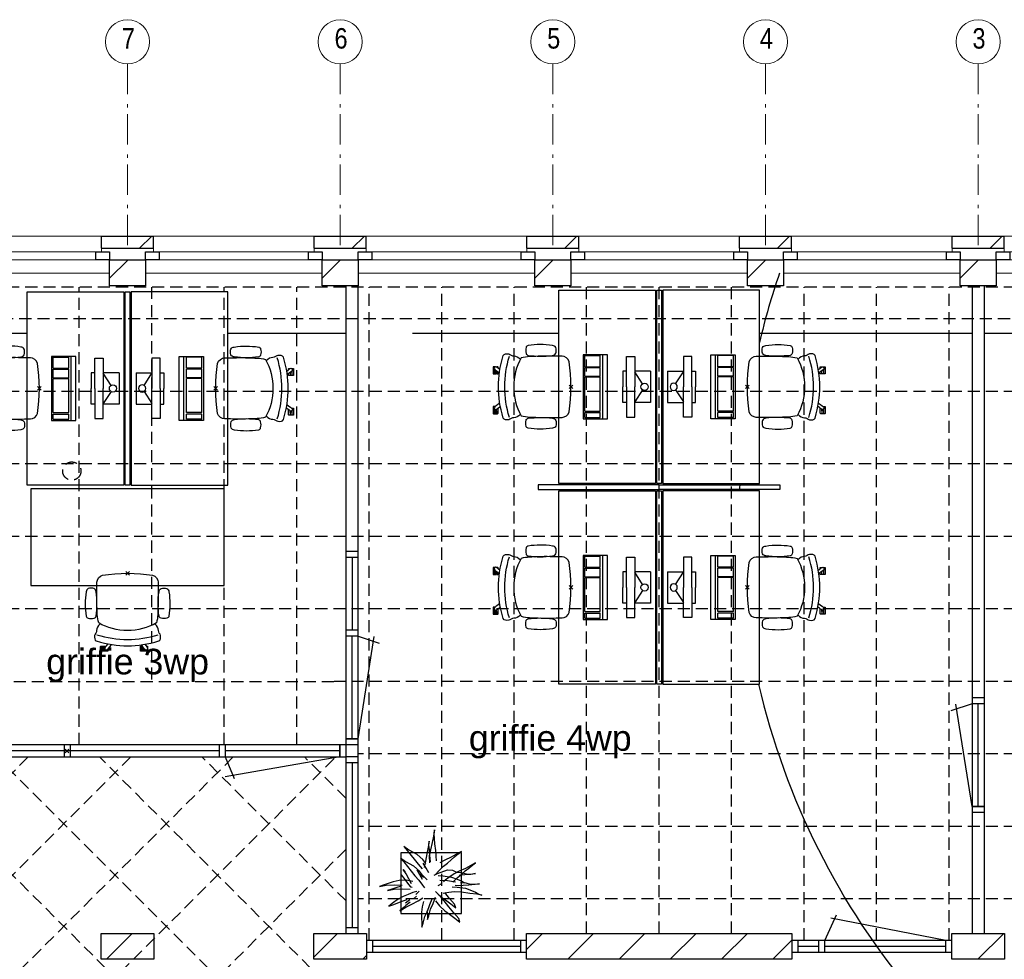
# Model space of a CAD drawing. Header units: millimetres. Extents: x 293454 to 524618, y 211738 to 307297.
# Tile 11 of 152: x 321145 to 329295, y 257749 to 265525. Entities that reach past the tile are written whole.
import ezdxf

# ---------------------------------------------------------------- set-up
doc = ezdxf.new("R2010")
doc.units = ezdxf.units.MM
doc.header["$LTSCALE"] = 400
doc.header["$PDMODE"] = 3
doc.header["$PDSIZE"] = 15
doc.linetypes.add('HIDDEN', pattern=[0.375, 0.25, -0.125])
doc.linetypes.add('STYLE_06', pattern=[1.041641, 0.625, -0.208282, 0.069427, -0.138931])
for name, color, linetype in [('-gd', 2, 'Continuous'), ('-ve', 2, 'HIDDEN'), ('inlay', 6, 'Continuous'), ('inr', 4, 'Continuous'), ('plafond', 255, 'HIDDEN'), ('plant', 114, 'Continuous'), ('plat', 5, 'Continuous'), ('sona-s008_ip0', 7, 'Continuous'), ('symbol', 1, 'Continuous'), ('timmerwerk-ge', 150, 'Continuous')]:
    doc.layers.add(name, color=color, linetype=linetype)
for name, color, linetype, lineweight in [('Buitenkozijnen', 140, 'Continuous', 15), ('mat-baksteen', 5, 'Continuous', 25), ('mat-kalkzandsteen', 5, 'Continuous', 25), ('None', 7, 'Continuous', 9)]:
    doc.layers.add(name, color=color, linetype=linetype, lineweight=lineweight)
doc.styles.add('Arial', font='arial.ttf', dxfattribs={"height": 211.666667})
doc.styles.add('Arial Narrow', font='ARIALN.TTF', dxfattribs={"height": 222.25})

# ---------------------------------------------------------------- blocks, each defined once
blk = doc.blocks.new('plafond b1')
at = {"layer": 'plafond'}
for p, q in [((25495, 11365.1), (25495, 15151.6)), ((26095, 11905.1), (26095, 15151.6)), ((26695, 11365.1), (26695, 15151.6)), ((27295, 11365.1), (27295, 15151.6)), ((27895, 9747.1), (27895, 15151.6)), ((27895, 9747.1), (27895, 15151.6)), ((28495, 9747.1), (28495, 15151.6)), ((29095, 9747.1), (29095, 15151.6)), ((29695, 9804.1), (29695, 15151.6)), ((30295, 9804.1), (30295, 15151.6)), ((30895, 9804.1), (30895, 15151.6)), ((31495, 9747.1), (31495, 15151.6)), ((32095, 9747.1), (32095, 15151.6)), ((32695, 9747.1), (32695, 15151.6)), ((36049, 14890.1), (310, 14890.1)), ((35949, 14290.1), (210, 14290.1)), ((35949, 13690.1), (21353.5, 13690.1)), ((35949, 13090.1), (21353.5, 13090.1)), ((35949, 12490.1), (21353.5, 12490.1)), ((29955.6, 5275.1), (23325.6, 11905.1)), ((21353.5, 11890.1), (27605, 11890.1)), ((35949, 11890.1), (27605, 11890.1)), ((25072.9, 11265.1), (23611.9, 9804.1)), ((23986.5, 11265.1), (27703.5, 11265.1)), ((26770, 11265.1), (24353.5, 8848.6)), ((25921.5, 11265.1), (24353.5, 9697.1)), ((27605, 11251.6), (24353.5, 8000.1)), ((30804.1, 5275.1), (24814.1, 11265.1)), ((31652.6, 5275.1), (25662.6, 11265.1)), ((27703.5, 10072.8), (26511.2, 11265.1)), ((27703.5, 10921.3), (27359.7, 11265.1)), ((35949, 11290.1), (27803.5, 11290.1)), ((35949, 10690.1), (27803.5, 10690.1)), ((27703.5, 10501.5), (22477.1, 5275.1)), ((35949, 10090.1), (27803.5, 10090.1))]:
    blk.add_line(p, q, dxfattribs=at)
blk.add_lwpolyline([(35949, 9590.1), (35949, 15151.6), (210, 15151.6), (210, 2015.1), (34546.5, 2015.1)], dxfattribs=at)
blk = doc.blocks.new('*X32')
at = {"layer": 'None', "lineweight": 9}
blk.add_line((-29963.3, 2705), (-29749.3, 2919), dxfattribs=at)
blk = doc.blocks.new('*X48')
at = {"layer": 'None', "lineweight": 9}
blk.add_line((-148.5, -148.5), (4, 4), dxfattribs=at)
blk = doc.blocks.new('*X49')
at = {"layer": 'None', "lineweight": 9}
blk.add_line((100, 100), (200, 200), dxfattribs=at)
blk = doc.blocks.new('Penant best-uitbr  (2D)')
at = {"layer": 'mat-baksteen', "lineweight": 25}
for p, q in [((-215, 200), (215, 200)), ((-215, 100), (-215, 200)), ((215, 100), (215, 200)), ((-215, 100), (215, 100))]:
    blk.add_line(p, q, dxfattribs=at)
at = {"layer": 'mat-kalkzandsteen', "lineweight": 25}
blk.add_lwpolyline([(-148.5, 4), (148.5, 4), (148.5, -210), (-148.5, -210)], close=True, dxfattribs=at)
at = {"layer": 'mat-baksteen'}
blk.add_blockref('*X49', (0, 0), dxfattribs=at)
at = {"layer": 'mat-kalkzandsteen'}
blk.add_blockref('*X48', (0, 0), dxfattribs=at)
blk = doc.blocks.new('Gevelpui best-uitbr 1330 (2D)')
at = {"layer": 'Buitenkozijnen', "lineweight": 15}
for p, q in [((-731.5, 71), (731.5, 71)), ((-731.5, 4), (-731.5, 71)), ((-731.5, 4), (731.5, 4)), ((731.5, 4), (731.5, 71))]:
    blk.add_line(p, q, dxfattribs=at)
at = {"layer": 'Buitenkozijnen', "color": 92, "lineweight": 25}
for points in [[(-731.5, 71), (-617.5, 71), (-617.5, 4), (-731.5, 4)], [(617.5, 71), (731.5, 71), (731.5, 4), (617.5, 4)]]:
    blk.add_lwpolyline(points, close=True, dxfattribs=at)
at = {"layer": 'None', "color": 43, "linetype": 'Continuous', "lineweight": 9}
blk.add_line((-731.5, -107), (731.5, -107), dxfattribs=at)
at = {"layer": 'None', "color": 43, "linetype": 'Continuous', "lineweight": 9, "flags": 128}
blk.add_lwpolyline([(-665, 71), (-665, 200), (665, 200), (665, 71)], dxfattribs=at)
blk = doc.blocks.new('*X76')
at = {"layer": 'None', "lineweight": 9}
for p, q in [((-28247.4, 2723.8), (-28052.3, 2919)), ((-27842, 2705), (-27810.4, 2736.6))]:
    blk.add_line(p, q, dxfattribs=at)
blk = doc.blocks.new('*X77')
at = {"layer": 'None', "lineweight": 9}
for p, q in [((-26487.4, 2786.8), (-26355.2, 2919)), ((-26145, 2705), (-25931, 2919)), ((-25720.7, 2705), (-25506.7, 2919)), ((-25296.4, 2705), (-25082.4, 2919)), ((-24872.2, 2705), (-24658.2, 2919)), ((-24447.9, 2705), (-24290.4, 2862.5))]:
    blk.add_line(p, q, dxfattribs=at)
blk = doc.blocks.new('*X78')
at = {"layer": 'None', "lineweight": 9}
for p, q in [((-22967.4, 2912.7), (-22961.1, 2919)), ((-22750.8, 2705), (-22536.8, 2919))]:
    blk.add_line(p, q, dxfattribs=at)
blk = doc.blocks.new('*U108')
at = {"layer": 'None', "color": 7, "linetype": 'STYLE_06', "lineweight": 9}
for p, q in [((-29788.9, 10116.2), (-29788.9, 8616.2)), ((-28028.9, 10116.2), (-28028.9, 8616.2)), ((-26268.9, 10116.2), (-26268.9, 8616.2)), ((-24508.9, 10116.2), (-24508.9, 8616.2)), ((-22748.9, 10116.2), (-22748.9, 8616.2))]:
    blk.add_line(p, q, dxfattribs=at)
at = {"layer": 'None', "color": 43, "linetype": 'Continuous', "lineweight": 9}
for centre in [(-29788.9, 10298.8), (-28028.9, 10298.8), (-26268.9, 10298.8), (-24508.9, 10298.8), (-22748.9, 10298.8)]:
    blk.add_circle(centre, 182.6, dxfattribs=at)
at = {"layer": 'None', "color": 8, "char_height": 169.3, "attachment_point": 1, "style": 'Arial Narrow'}
for s, insert in [('7', (-29835.5, 10411.6)), ('6', (-28075.5, 10411.6)), ('5', (-26315.5, 10411.6)), ('4', (-24555.5, 10411.6)), ('3', (-22795.5, 10411.6))]:
    blk.add_mtext(s, dxfattribs=dict(at, insert=insert))
blk = doc.blocks.new('boom nieuw 01')
at = {"layer": 'plant', "extrusion": (0, -4.44089e-16, -1)}
for p, q in [((-574, 694), (-627, 737)), ((-627, 737), (-616, 698)), ((-574, 694), (-627, 737)), ((-627, 737), (-616, 698)), ((-238, 749), (-257, 677)), ((-238, 749), (-257, 677)), ((-225, 789), (-238, 749)), ((-225, 789), (-238, 749)), ((-225, 745), (-225, 789)), ((-225, 745), (-225, 789)), ((-219, 696), (-225, 745)), ((-219, 696), (-225, 745)), ((-616, 698), (-564, 639)), ((-616, 698), (-564, 639)), ((-519, 654), (-574, 694)), ((-519, 654), (-574, 694)), ((-564, 639), (-510, 574)), ((-564, 639), (-510, 574)), ((-467, 618), (-519, 654)), ((-467, 618), (-519, 654)), ((-298, 670), (-316, 598)), ((-285, 709), (-298, 670)), ((-285, 665), (-285, 709)), ((-279, 616), (-285, 665)), ((-257, 677), (-284, 619)), ((-257, 677), (-284, 619)), ((-227, 576), (-219, 630)), ((-227, 576), (-219, 630)), ((-219, 630), (-219, 696)), ((-219, 630), (-219, 696)), ((-531, 541), (-584, 584)), ((-584, 584), (-573, 545)), ((-531, 541), (-584, 584)), ((-584, 584), (-573, 545)), ((-573, 545), (-520, 486)), ((-573, 545), (-520, 486)), ((-476, 501), (-531, 541)), ((-476, 501), (-531, 541)), ((-510, 574), (-463, 510)), ((-510, 574), (-463, 510)), ((-412, 565), (-467, 618)), ((-412, 565), (-467, 618)), ((-369, 511), (-412, 565)), ((-369, 511), (-412, 565)), ((-344, 540), (-368, 472)), ((-316, 598), (-344, 540)), ((-308, 551), (-333, 488)), ((-308, 551), (-333, 488)), ((-284, 619), (-308, 551)), ((-284, 619), (-308, 551)), ((-243, 519), (-227, 576)), ((-243, 519), (-227, 576)), ((-119, 548), (-187, 511)), ((-55, 579), (-119, 548)), ((-55, 579), (-119, 548)), ((-101, 524), (-55, 560)), ((-101, 524), (-55, 560)), ((-95, 500), (-50, 537)), ((9, 617), (-55, 579)), ((9, 617), (-55, 579)), ((-55, 560), (-36, 579)), ((-55, 560), (-36, 579)), ((-36, 579), (9, 617)), ((-36, 579), (9, 617)), ((73, 551), (-4, 517)), ((73, 551), (-4, 517)), ((61, 517), (92, 539)), ((61, 517), (92, 539)), ((126, 569), (73, 551)), ((126, 569), (73, 551)), ((92, 539), (126, 569)), ((92, 539), (126, 569)), ((-831, 440), (-863, 451)), ((-863, 451), (-808, 440)), ((-831, 440), (-863, 451)), ((-863, 451), (-808, 440)), ((-793, 417), (-831, 440)), ((-793, 417), (-831, 440)), ((-808, 440), (-733, 432)), ((-808, 440), (-733, 432)), ((-733, 432), (-646, 419)), ((-733, 432), (-646, 419)), ((-646, 419), (-567, 415)), ((-646, 419), (-567, 415)), ((-567, 415), (-510, 423)), ((-567, 415), (-510, 423)), ((-520, 486), (-467, 421)), ((-520, 486), (-467, 421)), ((-510, 423), (-451, 434)), ((-510, 423), (-451, 434)), ((-424, 465), (-476, 501)), ((-424, 465), (-476, 501)), ((-463, 510), (-423, 466)), ((-463, 510), (-423, 466)), ((-369, 412), (-424, 465)), ((-369, 412), (-424, 465)), ((-423, 466), (-397, 444)), ((-423, 466), (-397, 444)), ((-187, 511), (-234, 479)), ((-187, 511), (-234, 479)), ((-195, 409), (-161, 444)), ((-170, 410), (-128, 424)), ((-170, 410), (-128, 424)), ((-167, 460), (-136, 488)), ((-167, 460), (-136, 488)), ((-128, 424), (-78, 443)), ((-128, 424), (-78, 443)), ((-78, 443), (-25, 464)), ((-78, 443), (-25, 464)), ((-4, 517), (-70, 496)), ((-4, 517), (-70, 496)), ((-25, 464), (20, 490)), ((-25, 464), (20, 490)), ((20, 490), (61, 517)), ((20, 490), (61, 517)), ((-838, 331), (-790, 339)), ((-838, 331), (-790, 339)), ((-787, 335), (-838, 331)), ((-787, 335), (-838, 331)), ((-751, 400), (-793, 417)), ((-751, 400), (-793, 417)), ((-790, 339), (-724, 343)), ((-790, 339), (-724, 343)), ((-737, 335), (-787, 335)), ((-737, 335), (-787, 335)), ((-690, 378), (-751, 400)), ((-690, 378), (-751, 400)), ((-691, 320), (-737, 335)), ((-724, 343), (-665, 349)), ((-724, 343), (-665, 349)), ((-636, 315), (-691, 320)), ((-636, 315), (-691, 320)), ((-601, 365), (-690, 378)), ((-601, 365), (-690, 378)), ((-642, 298), (-680, 321)), ((-642, 298), (-680, 321)), ((-665, 349), (-613, 352)), ((-665, 349), (-613, 352)), ((-613, 352), (-578, 349)), ((-613, 352), (-578, 349)), ((-553, 314), (-604, 263)), ((-553, 314), (-604, 263)), ((-547, 362), (-601, 365)), ((-547, 362), (-601, 365)), ((-398, 347), (-436, 328)), ((-398, 347), (-436, 328)), ((-231, 344), (-254, 371)), ((-231, 344), (-254, 371)), ((-192, 292), (-231, 344)), ((-192, 292), (-231, 344)), ((-105, 362), (-122, 364)), ((-105, 362), (-122, 364)), ((-113, 330), (-85, 277)), ((-113, 330), (-85, 277)), ((-83, 336), (-105, 362)), ((-83, 336), (-105, 362)), ((-15, 385), (-100, 387)), ((-15, 385), (-100, 387)), ((-43, 284), (-83, 336)), ((-43, 284), (-83, 336)), ((69, 341), (-16, 343)), ((69, 341), (-16, 343)), ((71, 388), (-15, 385)), ((71, 388), (-15, 385)), ((-5, 354), (51, 371)), ((-5, 354), (51, 371)), ((51, 371), (104, 389)), ((51, 371), (104, 389)), ((154, 344), (69, 341)), ((154, 344), (69, 341)), ((140, 402), (71, 388)), ((140, 402), (71, 388)), ((79, 310), (135, 327)), ((79, 310), (135, 327)), ((104, 389), (140, 402)), ((104, 389), (140, 402)), ((135, 327), (188, 345)), ((135, 327), (188, 345)), ((224, 359), (154, 344)), ((224, 359), (154, 344)), ((188, 345), (224, 359)), ((188, 345), (224, 359)), ((-794, 221), (-746, 230)), ((-794, 221), (-746, 230)), ((-743, 226), (-794, 221)), ((-743, 226), (-794, 221)), ((-746, 230), (-680, 234)), ((-746, 230), (-680, 234)), ((-694, 225), (-743, 226)), ((-694, 225), (-743, 226)), ((-647, 211), (-694, 225)), ((-647, 211), (-694, 225)), ((-648, 228), (-686, 193)), ((-648, 228), (-686, 193)), ((-680, 234), (-621, 240)), ((-680, 234), (-621, 240)), ((-604, 263), (-648, 228)), ((-604, 263), (-648, 228)), ((-592, 206), (-647, 211)), ((-592, 206), (-647, 211)), ((-601, 281), (-642, 298)), ((-601, 281), (-642, 298)), ((-620, 196), (-568, 225)), ((-620, 196), (-568, 225)), ((-540, 259), (-601, 281)), ((-540, 259), (-601, 281)), ((-583, 313), (-496, 300)), ((-583, 313), (-496, 300)), ((-568, 225), (-511, 263)), ((-568, 225), (-511, 263)), ((-451, 246), (-540, 259)), ((-451, 246), (-540, 259)), ((-511, 263), (-472, 292)), ((-511, 263), (-472, 292)), ((-496, 300), (-417, 296)), ((-496, 300), (-417, 296)), ((-392, 219), (-496, 183)), ((-392, 219), (-496, 183)), ((-472, 292), (-455, 309)), ((-472, 292), (-455, 309)), ((-397, 243), (-451, 246)), ((-397, 243), (-451, 246)), ((-369, 232), (-403, 195)), ((-369, 232), (-403, 195)), ((-354, 238), (-392, 219)), ((-354, 238), (-392, 219)), ((-297, 215), (-269, 162)), ((-297, 215), (-269, 162)), ((-281, 288), (-232, 238)), ((-281, 288), (-232, 238)), ((-194, 216), (-242, 260)), ((-194, 216), (-242, 260)), ((-233, 285), (-204, 233)), ((-233, 285), (-204, 233)), ((-232, 238), (-199, 194)), ((-232, 238), (-199, 194)), ((-204, 233), (-174, 186)), ((-204, 233), (-174, 186)), ((-174, 186), (-194, 216)), ((-174, 186), (-194, 216)), ((-151, 244), (-192, 292)), ((-151, 244), (-192, 292)), ((-33, 98), (-151, 244)), ((-33, 98), (-151, 244)), ((-127, 307), (-59, 290)), ((-127, 307), (-59, 290)), ((-85, 277), (-56, 224)), ((-85, 277), (-56, 224)), ((-59, 290), (16, 294)), ((-59, 290), (16, 294)), ((-56, 224), (-25, 178)), ((-56, 224), (-25, 178)), ((-3, 235), (-43, 284)), ((-3, 235), (-43, 284)), ((16, 294), (79, 310)), ((16, 294), (79, 310)), ((-748, 141), (-796, 107)), ((-748, 141), (-796, 107)), ((-796, 107), (-737, 139)), ((-796, 107), (-737, 139)), ((-722, 163), (-748, 141)), ((-722, 163), (-748, 141)), ((-737, 139), (-688, 167)), ((-737, 139), (-688, 167)), ((-686, 193), (-722, 163)), ((-686, 193), (-722, 163)), ((-688, 167), (-620, 196)), ((-688, 167), (-620, 196)), ((-549, 186), (-592, 206)), ((-549, 186), (-592, 206)), ((-496, 183), (-549, 186)), ((-496, 183), (-549, 186)), ((-497, 109), (-535, 74)), ((-497, 109), (-535, 74)), ((-454, 144), (-497, 109)), ((-454, 144), (-497, 109)), ((-469, 77), (-417, 106)), ((-469, 77), (-417, 106)), ((-403, 195), (-454, 144)), ((-403, 195), (-454, 144)), ((-303, 34), (-304, 107)), ((-303, 34), (-304, 107)), ((-269, 162), (-239, 109)), ((-269, 162), (-239, 109)), ((-267, 114), (-235, 70)), ((-267, 114), (-235, 70)), ((-263, 89), (-248, 155)), ((-263, 89), (-248, 155)), ((-186, 120), (-227, 169)), ((-186, 120), (-227, 169)), ((-199, 194), (-138, 143)), ((-199, 194), (-138, 143)), ((-69, -25), (-186, 120)), ((-69, -25), (-186, 120)), ((-138, 143), (-93, 116)), ((-138, 143), (-93, 116)), ((-93, 116), (-36, 86)), ((-93, 116), (-36, 86)), ((-25, 178), (-46, 207)), ((-25, 178), (-46, 207)), ((-597, 22), (-646, -12)), ((-597, 22), (-646, -12)), ((-646, -12), (-586, 20)), ((-646, -12), (-586, 20)), ((-572, 44), (-597, 22)), ((-572, 44), (-597, 22)), ((-586, 20), (-537, 48)), ((-586, 20), (-537, 48)), ((-535, 74), (-572, 44)), ((-535, 74), (-572, 44)), ((-537, 48), (-469, 77)), ((-537, 48), (-469, 77)), ((-380, 87), (-378, 37)), ((-380, 87), (-378, 37)), ((-378, 37), (-372, -25)), ((-378, 37), (-372, -25)), ((-317, 95), (-308, 24)), ((-317, 95), (-308, 24)), ((-317, -32), (-303, 34)), ((-317, -32), (-303, 34)), ((-308, 24), (-304, -32)), ((-308, 24), (-304, -32)), ((-293, -58), (-278, 12)), ((-293, -58), (-278, 12)), ((-278, 12), (-263, 89)), ((-278, 12), (-263, 89)), ((-235, 70), (-173, 19)), ((-235, 70), (-173, 19)), ((-173, 19), (-128, -8)), ((-173, 19), (-128, -8)), ((-36, 86), (2, 56)), ((-36, 86), (2, 56)), ((2, 56), (-33, 98)), ((2, 56), (-33, 98)), ((-372, -25), (-363, -96)), ((-372, -25), (-363, -96)), ((-363, -96), (-359, -152)), ((-363, -96), (-359, -152)), ((-333, -108), (-317, -32)), ((-333, -108), (-317, -32)), ((-304, -32), (-299, -81)), ((-304, -32), (-299, -81)), ((-303, -124), (-293, -58)), ((-303, -124), (-293, -58)), ((-299, -81), (-303, -124)), ((-299, -81), (-303, -124)), ((-128, -8), (-72, -38)), ((-128, -8), (-72, -38)), ((-72, -38), (-33, -68)), ((-72, -38), (-33, -68)), ((-33, -68), (-69, -25)), ((-33, -68), (-69, -25)), ((-359, -152), (-354, -201)), ((-359, -152), (-354, -201)), ((-358, -244), (-348, -178)), ((-358, -244), (-348, -178)), ((-354, -201), (-358, -244)), ((-354, -201), (-358, -244)), ((-348, -178), (-333, -108)), ((-348, -178), (-333, -108))]:
    blk.add_line(p, q, dxfattribs=at)
at = {"layer": 'timmerwerk-ge', "linetype": 'Continuous', "extrusion": (0, -4.44089e-16, -1)}
for p, q in [((0, 647), (-647, 647)), ((-647, 647), (-647, 0)), ((0, 0), (0, 647)), ((-647, 0), (0, 0))]:
    blk.add_line(p, q, dxfattribs=at)
blk = doc.blocks.new('SONA-S008_B2')
at = {"layer": '-gd'}
blk.add_open_spline([(-253, -509.5), (-87.8, -560.2), (87.8, -560.2), (253, -509.5)], degree=3, dxfattribs=at)
for points in [[(-206.6, -15.8), (-79.4, 5.3), (79.6, 5.3), (206.6, -15.8)], [(-253, -272.1), (-257.1, -206.8), (-252.1, -139.2), (-253, -73.9)], [(-253, -73.9), (-253.4, -51.6), (-233.1, -20.2), (-206.6, -15.8)], [(206.6, -15.8), (233.1, -20.2), (253.4, -51.6), (253, -73.9)], [(253, -73.9), (252.1, -139.2), (257.1, -206.8), (253, -272.1)], [(-342.5, -153.6), (-353.5, -221.1), (-351.5, -287.6), (-342.5, -355.4)], [(-325.3, -126.1), (-337, -131.7), (-340.4, -140.8), (-342.5, -153.6)], [(-277.9, -126.1), (-287.8, -121.3), (-315.3, -121.3), (-325.3, -126.1)], [(-260.7, -153.6), (-262.7, -140.8), (-266.2, -131.7), (-277.9, -126.1)], [(-260.7, -355.4), (-251.6, -287.6), (-249.7, -221.1), (-260.7, -153.6)], [(260.6, -355.4), (251.6, -287.6), (249.7, -221.1), (260.6, -153.6)], [(260.6, -153.6), (262.7, -140.8), (266.2, -131.7), (277.9, -126.1)], [(277.9, -126.1), (287.8, -121.3), (315.3, -121.3), (325.3, -126.1)], [(325.3, -126.1), (337, -131.7), (340.4, -140.8), (342.5, -153.6)], [(342.5, -153.6), (353.4, -221.1), (351.5, -287.6), (342.5, -355.4)], [(-255.2, -303.9), (-254.1, -304.3), (-252.9, -304.7), (-251.7, -305.1)], [(-238.9, -411.5), (-253, -365.7), (-250.2, -318.7), (-253, -272.1)], [(253, -272.1), (250.2, -318.7), (253, -365.7), (238.9, -411.5)], [(256.9, -323.2), (255, -323.8), (253.1, -324.4), (251, -325.1)], [(251.9, -297.7), (252.9, -297.4), (253.8, -297.1), (254.7, -296.8)], [(-342.5, -355.4), (-341.5, -363), (-333.6, -369.9), (-326.1, -371.8)], [(-326.1, -371.8), (-310.3, -375.7), (-292.8, -375.7), (-277, -371.8)], [(-277, -371.8), (-269.5, -369.9), (-261.7, -363), (-260.7, -355.4)], [(-250.7, -332.5), (-253.1, -331.7), (-255.4, -330.9), (-257.6, -330.2)], [(277, -371.8), (269.5, -369.9), (261.7, -363), (260.6, -355.4)], [(326.1, -371.8), (310.3, -375.7), (292.8, -375.7), (277, -371.8)], [(342.5, -355.4), (341.5, -363), (333.6, -369.9), (326.1, -371.8)], [(-255.5, -473.7), (-255.4, -489), (-270.3, -500.1), (-272.1, -515.2)], [(-227.3, -418.1), (-247.1, -436.6), (-255.7, -455.2), (-255.5, -473.7)], [(238.9, -411.5), (95.4, -494.5), (-95.5, -494.5), (-238.9, -411.5)], [(255.5, -473.7), (255.7, -455.2), (247.1, -436.6), (227.3, -418.1)], [(272.1, -515.2), (270.3, -500.1), (255.4, -489), (255.5, -473.7)], [(-272.1, -515.2), (-274.4, -533.8), (-273.7, -555.7), (-258.6, -560.1)], [(-258.6, -560.1), (-77.4, -613.6), (78.8, -613.6), (258.6, -560.1)], [(258.6, -560.1), (273.7, -555.6), (274.4, -533.8), (272.1, -515.2)], [(-222.5, -641.1), (-222.5, -641.1), (-222.4, -632.9), (-222.4, -632.9)], [(-218.8, -644.8), (-220.8, -644.8), (-222.5, -643.1), (-222.5, -641.1)], [(-222.4, -606.9), (-222.4, -604.9), (-220.7, -603.3), (-218.7, -603.3)], [(-222.4, -615.1), (-222.4, -615.1), (-222.4, -606.9), (-222.4, -606.9)], [(-218.8, -615.1), (-218.8, -615.1), (-222.4, -615.1), (-222.4, -615.1)], [(-222.4, -629.9), (-222.4, -629.9), (-222.4, -618.1), (-222.4, -618.1)], [(-222.4, -618.1), (-222.4, -618.1), (-198.5, -618.1), (-198.5, -618.1)], [(-198.6, -630), (-198.6, -630), (-222.4, -629.9), (-222.4, -629.9)], [(-222.4, -632.9), (-222.4, -632.9), (-218.8, -632.9), (-218.8, -632.9)], [(-198.5, -615.1), (-198.5, -615.1), (-218.8, -615.1), (-218.8, -615.1)], [(-218.8, -632.9), (-218.8, -632.9), (-198.6, -633), (-198.6, -633)], [(-166.5, -644.9), (-166.5, -644.9), (-218.8, -644.8), (-218.8, -644.8)], [(-218.7, -603.3), (-218.7, -603.3), (-192, -603.3), (-176.8, -603.3)], [(-198.6, -633), (-198.6, -633), (-198.6, -630), (-198.6, -630)], [(-198.6, -630), (-198.6, -630), (-186.7, -630), (-186.7, -630)], [(-198.6, -633), (-198.6, -633), (-186.7, -633), (-186.7, -633)], [(-198.5, -618.1), (-198.5, -618.1), (-198.5, -615.1), (-198.5, -615.1)], [(-198.5, -615.1), (-198.5, -615.1), (-186.7, -615.2), (-186.7, -615.2)], [(-198.5, -618.1), (-198.5, -618.1), (-189.1, -618.2), (-187.1, -618.2)], [(-182.7, -633.4), (-188.4, -629.2), (-189.7, -621.1), (-185.5, -615.4)], [(-185.4, -615.2), (-186.2, -615.2), (-186.7, -615.2), (-186.7, -615.2)], [(-186.7, -615.2), (-186.7, -615.2), (-186.7, -616.4), (-186.7, -617.3)], [(-185.9, -630), (-186.4, -630), (-186.7, -630), (-186.7, -630)], [(-186.7, -630), (-186.7, -630), (-186.7, -633), (-186.7, -633)], [(-186.7, -633), (-186.7, -633), (-185.3, -633), (-183.1, -633)], [(-185.5, -615.4), (-185.5, -615.4), (-176.5, -602.9), (-162.6, -583.8)], [(-164.7, -630.5), (-168.8, -636.2), (-176.9, -637.5), (-182.7, -633.4)], [(-182.7, -633.4), (-182.7, -633.4), (-182.7, -633.4), (-182.7, -633.4)], [(-167.1, -633), (-166.7, -633), (-166.5, -633), (-166.5, -633)], [(-166.5, -633), (-166.5, -633), (-162.9, -633.1), (-162.9, -633.1)], [(-162.9, -641.3), (-162.9, -643.3), (-164.5, -644.9), (-166.5, -644.9)], [(-134.5, -588.9), (-152.4, -613.6), (-164.7, -630.5), (-164.7, -630.5)], [(-162.8, -630.1), (-162.8, -630.1), (-163.4, -630.1), (-164.4, -630)], [(-162.9, -633.1), (-162.9, -633.1), (-162.9, -641.3), (-162.9, -641.3)], [(-162.8, -628), (-162.8, -629.2), (-162.8, -630.1), (-162.8, -630.1)], [(106.4, -606.6), (106.4, -604.6), (108, -603), (110, -603)], [(106.4, -614.8), (106.4, -614.8), (106.4, -606.6), (106.4, -606.6)], [(110.1, -614.8), (110.1, -614.8), (106.4, -614.8), (106.4, -614.8)], [(106.4, -629.7), (106.4, -629.7), (106.4, -617.8), (106.4, -617.8)], [(106.4, -617.8), (106.4, -617.8), (130.3, -617.8), (130.3, -617.8)], [(130.3, -629.6), (130.3, -629.6), (106.4, -629.7), (106.4, -629.7)], [(106.4, -640.9), (106.4, -640.9), (106.4, -632.7), (106.4, -632.7)], [(106.4, -632.7), (106.4, -632.7), (110.1, -632.7), (110.1, -632.7)], [(110.1, -644.5), (108.1, -644.5), (106.5, -642.9), (106.4, -640.9)], [(110, -603), (110, -603), (115.6, -603), (123.1, -603)], [(130.3, -614.8), (130.3, -614.8), (110.1, -614.8), (110.1, -614.8)], [(110.1, -632.7), (110.1, -632.7), (130.3, -632.6), (130.3, -632.6)], [(162.4, -644.4), (162.4, -644.4), (110.1, -644.5), (110.1, -644.5)], [(143.1, -630.4), (143.1, -630.4), (131.8, -614.9), (115.2, -592)], [(130.3, -617.8), (130.3, -617.8), (130.3, -614.8), (130.3, -614.8)], [(130.3, -614.8), (130.3, -614.8), (130.9, -614.8), (131.7, -614.8)], [(130.3, -617.8), (130.3, -617.8), (131.9, -617.8), (133.9, -617.8)], [(130.3, -632.6), (130.3, -632.6), (130.3, -629.6), (130.3, -629.6)], [(130.3, -629.6), (130.3, -629.6), (142.1, -629.6), (142.1, -629.6)], [(130.3, -632.6), (130.3, -632.6), (142.2, -632.6), (142.2, -632.6)], [(142.5, -629.6), (142.3, -629.6), (142.1, -629.6), (142.1, -629.6)], [(142.1, -629.6), (142.1, -629.6), (142.2, -632.6), (142.2, -632.6)], [(142.2, -632.6), (142.2, -632.6), (143.3, -632.6), (145.1, -632.6)], [(161.1, -633.2), (155.3, -637.4), (147.2, -636.1), (143.1, -630.4)], [(143.7, -587.5), (156, -604.4), (163.9, -615.2), (163.9, -615.2)], [(154.9, -602.9), (159.4, -602.9), (162.3, -602.9), (162.3, -602.9)], [(163.9, -615.2), (168.1, -621), (166.8, -629.1), (161.1, -633.2)], [(161.1, -633.2), (161.1, -633.2), (161.1, -633.2), (161.1, -633.2)], [(161.8, -632.6), (162.2, -632.6), (162.4, -632.6), (162.4, -632.6)], [(162.3, -602.9), (164.4, -602.9), (166, -604.6), (166, -606.6)], [(162.4, -632.6), (162.4, -632.6), (166, -632.6), (166, -632.6)], [(166, -640.8), (166, -642.8), (164.4, -644.4), (162.4, -644.4)], [(166, -614.8), (166, -614.8), (164.6, -614.8), (163.5, -614.8)], [(166, -629.6), (166, -629.6), (165.4, -629.6), (164.4, -629.6)], [(165.3, -617.8), (165.8, -617.8), (166, -617.8), (166, -617.8)], [(166, -606.6), (166, -606.6), (166, -614.8), (166, -614.8)], [(166, -617.8), (166, -617.8), (166, -618.6), (166, -619.9)], [(166, -625.7), (166, -627.8), (166, -629.6), (166, -629.6)], [(166, -632.6), (166, -632.6), (166, -640.8), (166, -640.8)]]:
    blk.add_open_spline(points, degree=3)
at = {"layer": 'sona-s008_ip0'}
blk.add_point((0, 0), dxfattribs=at)
blk = doc.blocks.new('SYMB-CMP4_B2')
for p, q in [((-130, 558.1), (130, 558.1)), ((-130, 558.1), (-130, 428.1)), ((-25.3, 491.9), (-125, 428.1)), ((25.3, 491.9), (125, 428.1)), ((130, 558.1), (130, 428.1)), ((-250, 358.1), (-250, 428.1)), ((-250, 428.1), (0, 428.1)), ((250, 428.1), (0, 428.1)), ((250, 358.1), (250, 428.1)), ((0, 358.1), (-250, 358.1)), ((-130, 358.1), (-130, 328.1)), ((-130, 328.1), (0, 328.1)), ((0, 358.1), (250, 358.1)), ((130, 328.1), (0, 328.1)), ((130, 358.1), (130, 328.1)), ((265, 200), (-265, 200)), ((-265, 200), (-265, 0)), ((265, 0), (265, 200)), ((265, 162.9), (-265, 162.9)), ((-166.8, 141.5), (-259.7, 141.5)), ((-259.7, 12.9), (-259.7, 141.5)), ((-166.8, 12.9), (-166.8, 141.5)), ((-88, 141.5), (-159.1, 141.5)), ((-159.1, 12.9), (-159.1, 141.5)), ((-88, 12.9), (-88, 141.5)), ((200.4, 141.5), (-81.5, 141.5)), ((-81.5, 12.9), (-81.5, 141.5)), ((200.4, 12.9), (200.4, 141.5)), ((254.7, 141.5), (212.3, 141.5)), ((212.3, 12.9), (212.3, 141.5)), ((254.7, 12.9), (254.7, 141.5)), ((-265, 0), (265, 0)), ((-166.8, 12.9), (-259.7, 12.9)), ((-88, 12.9), (-159.1, 12.9)), ((200.4, 12.9), (-81.5, 12.9)), ((254.7, 12.9), (212.3, 12.9))]:
    blk.add_line(p, q)
blk.add_circle((0, 508.1), 30)

msp = doc.modelspace()

# ---------------------------------------------------------------- linework, layer by layer
at = {"layer": '-ve'}
msp.add_circle((321576.71973, 261789.38118), 75.45064, dxfattribs=at)
at = {"layer": 'inlay'}
for p, q in [((321207.84062, 262926.5115), (320229.34062, 262926.5115)), ((323846.34062, 262926.5115), (322867.84062, 262926.5115)), ((325607.84062, 262926.5115), (324396.34062, 262926.5115)), ((329027.84062, 262926.5115), (327267.84062, 262926.5115)), ((330026.29136, 262926.5115), (329127.84062, 262926.5115)), ((329077.84062, 259012.5115), (329077.84062, 259862.5115))]:
    msp.add_line(p, q, dxfattribs=at)
for start, end in [(161.039139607, 166.587573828), (177.556039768, 178.114145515), (193.100473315, 247.025506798)]:
    msp.add_arc((333263.81187, 261423.66088), 6164.09323, start, end, dxfattribs=at)
at = {"layer": 'inr'}
for points in [[(322007.84062, 263273.5115), (322007.84062, 261673.5115), (321207.84062, 261673.5115), (321207.84062, 263273.5115)], [(322017.84062, 261673.5115), (322017.84062, 263273.5115), (322057.84062, 263273.5115), (322057.84062, 261673.5115)], [(322067.84062, 263273.5115), (322067.84062, 261673.5115), (322867.84062, 261673.5115), (322867.84062, 263273.5115)], [(326407.84062, 263286.5115), (326407.84062, 261686.5115), (325607.84062, 261686.5115), (325607.84062, 263286.5115)], [(326417.84062, 261686.5115), (326417.84062, 263286.5115), (326457.84062, 263286.5115), (326457.84062, 261686.5115)], [(326467.84062, 263286.5115), (326467.84062, 261686.5115), (327267.84062, 261686.5115), (327267.84062, 263286.5115)], [(325437.84062, 261636.5115), (326437.84062, 261636.5115), (326437.84062, 261676.5115), (325437.84062, 261676.5115)], [(327437.84062, 261636.5115), (326437.84062, 261636.5115), (326437.84062, 261676.5115), (327437.84062, 261676.5115)], [(322837.84062, 261643.5115), (321237.84062, 261643.5115), (321237.84062, 260843.5115), (322837.84062, 260843.5115)], [(326407.84062, 261626.5115), (326407.84062, 260026.5115), (325607.84062, 260026.5115), (325607.84062, 261626.5115)], [(326417.84062, 260026.5115), (326417.84062, 261626.5115), (326457.84062, 261626.5115), (326457.84062, 260026.5115)], [(326467.84062, 261626.5115), (326467.84062, 260026.5115), (327267.84062, 260026.5115), (327267.84062, 261626.5115)]]:
    msp.add_lwpolyline(points, close=True, dxfattribs=at)
at = {"layer": 'mat-kalkzandsteen', "lineweight": 25}
for p, q in [((323946.34062, 261123.5115), (323846.34062, 261123.5115)), ((323946.34062, 261073.5115), (323846.34062, 261073.5115)), ((329127.84062, 259912.5115), (329027.84062, 259912.5115)), ((329027.84062, 259862.5115), (328853.21593, 259804.97174)), ((329027.84062, 259012.5115), (328894.18081, 259859.62614)), ((329127.84062, 259862.5115), (329027.84062, 259862.5115)), ((323946.34062, 259573.5115), (323846.34062, 259573.5115)), ((322796.34062, 259523.5115), (322796.34062, 259423.5115)), ((322846.34062, 259523.5115), (322846.34062, 259423.5115)), ((323796.34062, 259523.5115), (323796.34062, 259423.5115)), ((323946.34062, 259523.5115), (323846.34062, 259523.5115)), ((329127.84062, 259012.5115), (329027.84062, 259012.5115)), ((329127.84062, 258962.5115), (329027.84062, 258962.5115))]:
    msp.add_line(p, q, dxfattribs=at)
msp.add_lwpolyline([(323846.34062, 258012.5115), (323946.34062, 258012.5115)], dxfattribs=at)
msp.add_lwpolyline([(323846.34062, 258012.5115), (323946.34062, 258012.5115)], dxfattribs=at)
for points in [[(321819.34062, 257962.5115), (322256.34062, 257962.5115), (322256.34062, 257748.5115), (321819.34062, 257748.5115)], [(323579.34062, 257962.5115), (324016.34062, 257962.5115), (324016.34062, 257748.5115), (323579.34062, 257748.5115)], [(325339.34062, 257962.5115), (327536.34062, 257962.5115), (327536.34062, 257748.5115), (325339.34062, 257748.5115)], [(328859.34062, 257962.5115), (329296.34062, 257962.5115), (329296.34062, 257748.5115), (328859.34062, 257748.5115)]]:
    msp.add_lwpolyline(points, close=True, dxfattribs=at)
at = {"layer": 'plat'}
for p, q in [((323846.34062, 257962.5115), (323846.34062, 263323.5115)), ((323946.34062, 257962.5115), (323946.34062, 263323.5115)), ((329027.84062, 263323.5115), (329027.84062, 257962.5115)), ((329127.84062, 263323.5115), (329127.84062, 257962.5115)), ((323896.34062, 261073.5115), (323896.34062, 260473.5115)), ((323946.34062, 260473.5115), (323846.34062, 260473.5115)), ((323946.34062, 260423.5115), (323846.34062, 260423.5115)), ((323896.34062, 259573.5115), (323896.34062, 260423.5115)), ((323946.34062, 260423.5115), (324120.9653, 260365.97174)), ((323946.34062, 259573.5115), (324080.00042, 260420.62614)), ((323846.34062, 259573.5115), (323946.34062, 259573.5115)), ((323846.34062, 259523.5115), (320229.34062, 259523.5115)), ((321512.84062, 259523.5115), (321512.84062, 259423.5115)), ((321562.84062, 259523.5115), (321562.84062, 259423.5115)), ((323796.34062, 259423.5115), (323796.34062, 259523.5115)), ((320129.34062, 259423.5115), (323846.34062, 259423.5115)), ((322796.34062, 259473.5115), (320279.34062, 259473.5115)), ((323796.34062, 259423.5115), (322846.16721, 259259.18276)), ((323796.34062, 259473.5115), (322846.34062, 259473.5115)), ((322846.34062, 259423.5115), (322920.34603, 259243.57738)), ((323946.34062, 259423.5115), (323846.34062, 259423.5115)), ((323946.34062, 259373.5115), (323846.34062, 259373.5115)), ((323896.34062, 259373.5115), (323896.34062, 258012.5115)), ((329027.84062, 259012.5115), (329127.84062, 259012.5115)), ((327809.34062, 257905.5115), (327904.77039, 258115.89994)), ((328809.34062, 257905.5115), (327859.49215, 258088.05467)), ((325339.34062, 257905.5115), (324016.34062, 257905.5115)), ((324066.34062, 257905.05173), (324066.34062, 257805.05173)), ((325289.34062, 257855.05173), (324066.34062, 257855.05173)), ((325289.34062, 257905.05173), (325289.34062, 257805.05173)), ((328859.34062, 257905.5115), (327536.34062, 257905.5115)), ((327586.34062, 257905.5115), (327586.34062, 257805.5115)), ((327759.34062, 257855.5115), (327586.34062, 257855.5115)), ((327759.34062, 257805.5115), (327759.34062, 257905.5115)), ((327809.34062, 257805.5115), (327809.34062, 257905.5115)), ((328809.34062, 257855.5115), (327809.34062, 257855.5115)), ((328809.34062, 257805.5115), (328809.34062, 257905.5115)), ((325339.34062, 257805.5115), (324016.34062, 257805.5115)), ((328859.34062, 257805.5115), (327536.34062, 257805.5115))]:
    msp.add_line(p, q, dxfattribs=at)
msp.add_point((321537.84062, 259473.5115), dxfattribs=at)
msp.add_point((321537.84062, 259473.5115), dxfattribs=at)

# ---------------------------------------------------------------- block references
at = {"layer": '-ve'}
msp.add_blockref('plafond b1', (296142.84062, 248158.41738), dxfattribs=at)
at = {"layer": '-ve', "xscale": 0.778752, "yscale": 0.778752, "zscale": 0.778752, "rotation": 180}
msp.add_blockref('boom nieuw 01', (324299.06223, 258630.27353), dxfattribs=at)
at = {"layer": 'inr', "xscale": -1, "rotation": 270}
for p in [(321307.84062, 262473.5115), (325707.84062, 262486.5115), (325707.84062, 260826.5115)]:
    msp.add_blockref('SONA-S008_B2', p, dxfattribs=at)
at = {"layer": 'inr', "rotation": 90}
for p in [(322767.84062, 262473.5115), (327167.84062, 262486.5115), (327167.84062, 260826.5115)]:
    msp.add_blockref('SONA-S008_B2', p, dxfattribs=at)
at = {"layer": 'inr'}
msp.add_blockref('SONA-S008_B2', (322037.84062, 260943.5115), dxfattribs=at)
at = {"layer": 'mat-baksteen', "color": 7}
for p in [(322037.84062, 263533.5115), (323797.84062, 263533.5115), (325557.84062, 263533.5115), (327317.84062, 263533.5115), (329077.84062, 263533.5115)]:
    msp.add_blockref('Penant best-uitbr  (2D)', p, dxfattribs=at)
at = {"layer": 'mat-kalkzandsteen'}
for name in ['*X32', '*X76', '*X77', '*X78']:
    msp.add_blockref(name, (351826.78125, 255043.5115), dxfattribs=at)
at = {"layer": 'None', "color": 7}
for name, p in [('*U108', (351826.78125, 255043.5115)), ('Gevelpui best-uitbr 1330 (2D)', (321157.84062, 263533.5115)), ('Gevelpui best-uitbr 1330 (2D)', (322917.84062, 263533.5115)), ('Gevelpui best-uitbr 1330 (2D)', (324677.84062, 263533.5115)), ('Gevelpui best-uitbr 1330 (2D)', (326437.84062, 263533.5115)), ('Gevelpui best-uitbr 1330 (2D)', (328197.84062, 263533.5115)), ('Gevelpui best-uitbr 1330 (2D)', (329957.84062, 263533.5115))]:
    msp.add_blockref(name, p, dxfattribs=at)
at = {"layer": 'symbol', "rotation": 270}
for p in [(321409.32932, 262473.5115), (325809.32932, 262486.5115), (325809.32932, 260826.5115)]:
    msp.add_blockref('SYMB-CMP4_B2', p, dxfattribs=at)
at = {"layer": 'symbol', "xscale": -1, "rotation": 90}
for p in [(322666.35192, 262473.5115), (327066.35192, 262486.5115), (327066.35192, 260826.5115)]:
    msp.add_blockref('SYMB-CMP4_B2', p, dxfattribs=at)

# ---------------------------------------------------------------- texts
at = {"layer": 'plat', "char_height": 211.6666667, "attachment_point": 1, "style": 'Arial'}
for s, insert in [('griffie 3wp', (321364.84828, 260318.35586)), ('griffie 4wp', (324862.79398, 259686.0145))]:
    msp.add_mtext(s, dxfattribs=dict(at, insert=insert))

doc.saveas('drawing.dxf')
